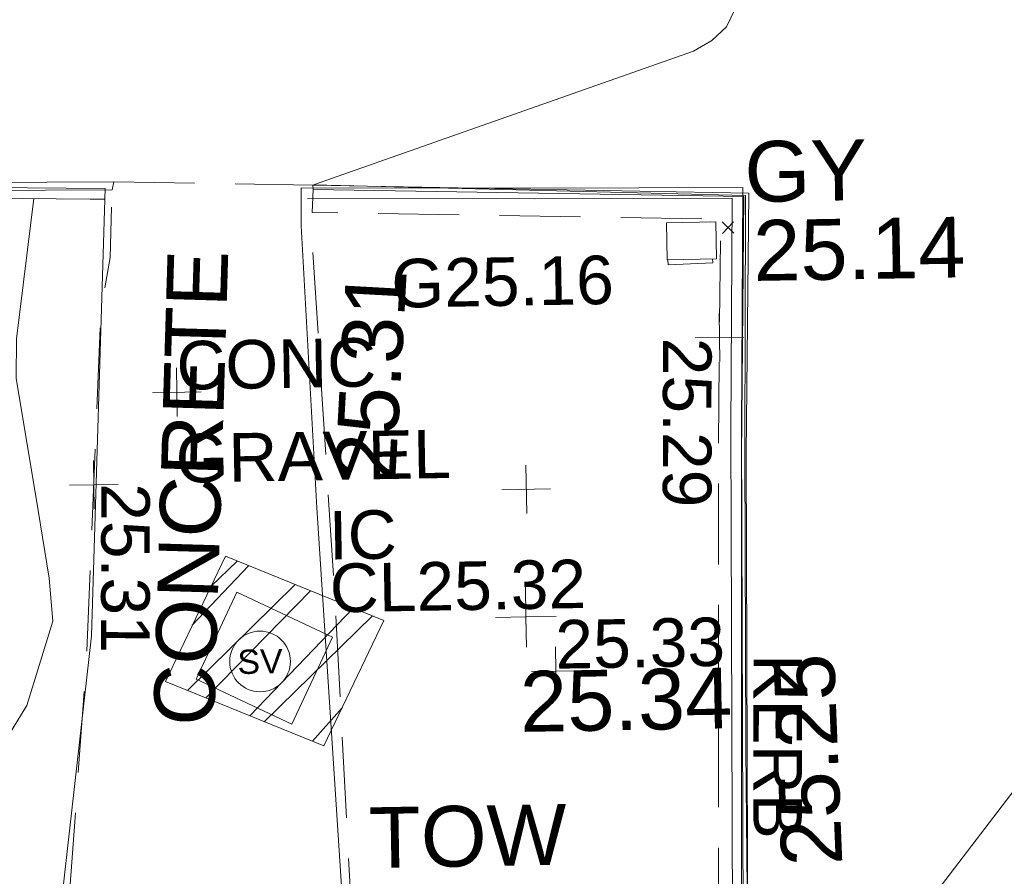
# Model space of a CAD drawing. Header units: millimetres. Extents: x -287732 to 520720, y -88450 to 287754.
# Tile 151 of 256: x -200618 to -194533, y 153282 to 158575. Entities that reach past the tile are written whole.
import ezdxf

# ---------------------------------------------------------------- set-up
doc = ezdxf.new("R2010")
doc.units = ezdxf.units.MM
for name, pattern in [('IMPORT-DASHED _2_', [750, 500, -250]), ('IMPORT-HIDDEN2 _3_', [4762.5, 3175, -1587.5]), ('IMPORT-UG_ELEC_STREET LIGHTING_QLB2 _2_', [2700, 1500, -300.0000000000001, 0, -250, 150, -300.0000000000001, 0, -200])]:
    doc.linetypes.add(name, pattern=pattern)
for name, color, linetype, lineweight, true_color in [('00_TOPO_FOOTPATH', 7, 'Continuous', 9, 0xa50000), ('00_TOPO_KERB_BOTTOM', 1, 'Continuous', 9, 0xff0000), ('00_TOPO_KERB_TOP', 7, 'Continuous', 9, 0xa500a5), ('00_TOPO_LEVEL_SPOT', 7, 'Continuous', 9, 0x666666), ('00_TOPO_SERV_STOP_VALVE', 7, 'Continuous', 9, 0x666666), ('00_TOPO_TOP_OF_WALL', 7, 'Continuous', 9, 0x666666), ('00_UAV_FORM_LINES', 7, 'Continuous', 9, 0x666666), ('00_UAV_SERV_GULLY', 7, 'Continuous', 9, 0x5252a5), ('12333-PUM-2D-U-0001-C01 - Rev2_REVIT IMPORT_dwg', 7, 'Continuous', 9, 0x767676), ('CONTOURS_MINOR', 7, 'Continuous', 9, 0x00a5a5), ('GULLY', 7, 'Continuous', 9, 0x7fbfff), ('GULLY_LVL', 7, 'Continuous', 9, 0x7fbfff), ('INSPECTION_COVER', 7, 'Continuous', 9, 0xa50000), ('INSPECTION_COVER_LVL', 7, 'Continuous', 9, 0xa50000), ('INSPECTION_COVER_TXT', 7, 'Continuous', 9, 0xa50000), ('KERB_BOTTOM', 7, 'Continuous', 9, 0x0000a5), ('KERB_BOTTOM_TXT', 7, 'Continuous', 9, 0x0000a5), ('KERB_TOP', 2, 'Continuous', 9, 0xffff00), ('PUM-CHAMBER EXTENTS', 6, 'IMPORT-HIDDEN2 _3_', 9, 0xff00ff), ('SPOT_HEIGHTS_LVL', 7, 'Continuous', 9, 0x00a500)]:
    doc.layers.add(name, color=color, linetype=linetype, lineweight=lineweight, true_color=true_color)
for name, color, linetype, lineweight in [('00_TOPO_SURVEY_TEXT', 7, 'Continuous', 9), ('CHANGE_OF_SURFACE', 7, 'IMPORT-DASHED _2_', 9), ('CHANGE_OF_SURFACE_LVL', 7, 'Continuous', 9), ('GEN-TEXT', 7, 'Continuous', 9), ('Text', 7, 'Continuous', 9), ('TEXT_TXT', 7, 'Continuous', 9)]:
    doc.layers.add(name, color=color, linetype=linetype, lineweight=lineweight)
doc.styles.add('Arial_3', font='arial.ttf', dxfattribs={"height": 299.9999999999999})
doc.styles.add('Swis721 Lt BT', font='swissl.ttf', dxfattribs={"height": 399.9999999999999})
doc.styles.add('Swis721 Lt BT_2', font='swissl.ttf', dxfattribs={"height": 375})

# ---------------------------------------------------------------- blocks, each defined once
blk = doc.blocks.new('12333-PUM-2D-U-0001-C01 - Rev2_REVIT IMPORT_dwg_MSL_Sluice_Valve_SYM-2077186-Site Location Plan Proposed')
at = {"layer": '00_TOPO_SERV_STOP_VALVE', "color": 254, "true_color": 0xcccccc}
blk.add_circle((0, 0), 500.0000000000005, dxfattribs=at)
at = {"layer": '00_TOPO_SERV_STOP_VALVE', "insert": (0, 198.9876086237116), "char_height": 399.9999999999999, "width": 785.1100955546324, "attachment_point": 2, "line_spacing_factor": 1.005061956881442, "style": 'Swis721 Lt BT'}
blk.add_mtext('SV', dxfattribs=at)
blk = doc.blocks.new('12333-PUM-2D-U-0001-C01 - Rev2_REVIT IMPORT_dwg_MM-2077200-Site Location Plan Proposed')
at = {"layer": '00_TOPO_LEVEL_SPOT', "color": 254, "true_color": 0xcccccc, "flags": 128}
for points in [[(500.0000000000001, 0), (0, 0), (0, 500.0000000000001)], [(0, -500.0000000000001), (0, 0), (-500.0000000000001, 0)]]:
    blk.add_lwpolyline(points, dxfattribs=at)
blk = doc.blocks.new('12333-PUM-2D-U-0001-C01 - Rev2_REVIT IMPORT_dwg_MGS62954_T2_Galway_ITM_3d_Rev1-2077680-Site Location Plan Proposed')
at = {"layer": '00_TOPO_FOOTPATH', "color": 254, "true_color": 0xcccccc, "flags": 128}
for points in [[(533704650.4005389, 725716422.4871479), (533704517.3276364, 725713661.0607977), (533704273.8743547, 725711803.2614447)], [(533706050.0000001, 725711770), (533705924.3829188, 725714428.0034183), (533705857.1707754, 725716170.5208727), (533705861.6885859, 725716405.4705889)]]:
    blk.add_lwpolyline(points, dxfattribs=at)
at = {"layer": '00_TOPO_KERB_BOTTOM', "color": 254, "true_color": 0xcccccc, "flags": 128}
for points in [[(533697363.9766796, 725716555.9117215), (533700436.9914961, 725716511.9587821), (533703927.6441078, 725716441.9206537), (533704650.4005389, 725716422.487148)], [(533705861.6885859, 725716405.470589), (533707304.0440199, 725716378.6718005), (533708590.7800167, 725716360.1848607), (533708555.5835136, 725714859.0295606), (533708514.4011252, 725711845.6693321), (533708476.6124231, 725710281.9124296)]]:
    blk.add_lwpolyline(points, dxfattribs=at)
at = {"layer": '00_TOPO_KERB_TOP', "color": 254, "true_color": 0xcccccc, "flags": 128}
for points in [[(533697364.1652839, 725716489.7172986), (533700435.8589501, 725716445.7879359), (533703926.083293, 725716375.7584006), (533704556.4949145, 725716358.8020202), (533704645.1966426, 725716356.4161819)], [(533705898.5171807, 725716338.667098), (533707302.9474725, 725716312.4342701), (533708522.9848072, 725716294.9056108), (533708489.3476765, 725714860.2586324), (533708448.1661507, 725711846.9615222), (533708410.3345385, 725710283.0435861)]]:
    blk.add_lwpolyline(points, dxfattribs=at)
at = {"layer": '00_UAV_FORM_LINES', "color": 254, "true_color": 0xcccccc, "flags": 128}
blk.add_lwpolyline([(533700655.4120001, 725710716.8910003), (533702070.4120001, 725710772.891), (533702796.412, 725710865.8910002), (533702943.4119999, 725710962.8910002), (533703107.4120001, 725711186.891), (533703229.4120002, 725711434.8910003), (533703383.4120001, 725711883.8910002), (533703457.4120002, 725712105.891), (533703562.4120001, 725712375.891), (533703780.4120001, 725712720.891), (533704110.412, 725713237.891), (533704279.412, 725713755.8910002), (533704262.412, 725714021.891), (533704200.4120001, 725714440.891), (533704080.4120001, 725715260.8910003), (533704086.4120001, 725715503.8910002), (533704207.2271336, 725716368.196386)], dxfattribs=at)
at = {"layer": '00_UAV_SERV_GULLY', "color": 254, "true_color": 0xcccccc}
for p, q in [((533708114.7000002, 725716150.8000002), (533708419.5000002, 725716150.8000002)), ((533708114.7000002, 725716150.8000002), (533708114.7000001, 725715922.2000002)), ((533708419.5000002, 725716150.8000002), (533708419.5000001, 725715922.2000002)), ((533708114.7000001, 725715922.2000002), (533708419.5000001, 725715922.2000002))]:
    blk.add_line(p, q, dxfattribs=at)
at = {"xscale": 0.375, "yscale": 0.375, "zscale": 0.375}
for name, p in [('12333-PUM-2D-U-0001-C01 - Rev2_REVIT IMPORT_dwg_MM-2077200-Site Location Plan Proposed', (533707203.763123, 725713730.3589883)), ('12333-PUM-2D-U-0001-C01 - Rev2_REVIT IMPORT_dwg_MSL_Sluice_Valve_SYM-2077186-Site Location Plan Proposed', (533705555.9936414, 725713483.9340137))]:
    blk.add_blockref(name, p, dxfattribs=at)
at = {"layer": '00_TOPO_FOOTPATH', "color": 251, "true_color": 0x666666, "insert": (533706035.9034192, 725714602.2506921), "char_height": 375, "width": 1495.902363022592, "attachment_point": 1, "rotation": 85.83778927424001, "line_spacing_factor": 1.005061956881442, "style": 'Swis721 Lt BT_2'}
blk.add_mtext('25.31', dxfattribs=at)
at = {"layer": '00_TOPO_KERB_BOTTOM', "color": 251, "true_color": 0x666666, "insert": (533708757.4780371, 725712157.0512122), "char_height": 375, "width": 1495.902363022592, "attachment_point": 1, "rotation": 91.29100843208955, "line_spacing_factor": 1.005061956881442, "style": 'Swis721 Lt BT_2'}
blk.add_mtext('25.25', dxfattribs=at)
at = {"layer": '00_TOPO_LEVEL_SPOT', "insert": (533707158.1746906, 725713395.5166496), "char_height": 375, "width": 1495.902363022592, "attachment_point": 1, "line_spacing_factor": 1.005061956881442, "style": 'Swis721 Lt BT_2'}
blk.add_mtext('25.34', dxfattribs=at)
at = {"layer": '00_TOPO_SURVEY_TEXT', "color": 251, "true_color": 0x666666, "insert": (533704889.8159426, 725713103.8310144), "char_height": 375, "width": 3286.236302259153, "attachment_point": 1, "rotation": 87.27202140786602, "line_spacing_factor": 1.005061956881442, "style": 'Swis721 Lt BT_2'}
blk.add_mtext('CONCRETE', dxfattribs=at)
at = {"layer": '00_TOPO_TOP_OF_WALL', "insert": (533706210.3122213, 725712570.6880009), "char_height": 375, "width": 1343.937678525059, "attachment_point": 1, "line_spacing_factor": 1.005061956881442, "style": 'Swis721 Lt BT_2'}
blk.add_mtext('TOW', dxfattribs=at)
at = {"layer": '00_UAV_SERV_GULLY', "color": 251, "true_color": 0x666666, "char_height": 375, "attachment_point": 1, "line_spacing_factor": 1.005061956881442, "style": 'Swis721 Lt BT_2'}
for s, insert, width in [('GY', (533708601.8113332, 725716644.4091208), 821.5590755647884), ('25.14', (533708647.8682402, 725716156.5378453), 1495.902363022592)]:
    blk.add_mtext(s, dxfattribs=dict(at, insert=insert, width=width))
blk = doc.blocks.new('12333-PUM-2D-U-0001-C01 - Rev2_REVIT IMPORT_dwg_SPOT-2077713-Site Location Plan Proposed')
at = {"layer": 'Text', "color": 253, "true_color": 0xaaaaaa}
for p, q in [((0, 500.0000000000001), (0, -500.0000000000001)), ((-500.0000000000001, 0), (500.0000000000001, 0))]:
    blk.add_line(p, q, dxfattribs=at)
blk = doc.blocks.new('12333-PUM-2D-U-0001-C01 - Rev2_REVIT IMPORT_dwg_SPOT-2077769-Site Location Plan Proposed')
at = {"layer": 'CHANGE_OF_SURFACE_LVL', "color": 253, "true_color": 0xaaaaaa}
for p, q in [((0, 500.0000000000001), (0, -500.0000000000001)), ((-500.0000000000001, 0), (500.0000000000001, 0))]:
    blk.add_line(p, q, dxfattribs=at)
blk = doc.blocks.new('12333-PUM-2D-U-0001-C01 - Rev2_REVIT IMPORT_dwg_SPOT-2077775-Site Location Plan Proposed')
at = {"layer": 'SPOT_HEIGHTS_LVL', "color": 9, "true_color": 0xaae1aa}
for p, q in [((0, 500.0000000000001), (0, -500.0000000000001)), ((-500.0000000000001, 0), (500.0000000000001, 0))]:
    blk.add_line(p, q, dxfattribs=at)
blk = doc.blocks.new('12333-PUM-2D-U-0001-C01 - Rev2_REVIT IMPORT_dwg-1620468-Site Location Plan Proposed')
at = {"layer": 'PUM-CHAMBER EXTENTS', "true_color": 0xffaaff}
h = blk.add_hatch(dxfattribs=at)
h.set_pattern_fill('FP_3', color=211, style=0, pattern_type=2)
h.set_pattern_definition([(45, (-533641079.65, -725615854.3560001), (-265.1650429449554, 265.1650429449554), []), (45, (-533640902.873, -725615854.3560001), (-265.1650429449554, 265.1650429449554), [])])
h.paths.add_polyline_path([(64861.35015287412, 97100.6438212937), (65245.35015283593, 97868.64382133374), (64273.35015288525, 98283.64382137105), (63889.35015292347, 97515.64382133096), (64805.21254265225, 97124.61203965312)])
at = {"layer": 'CHANGE_OF_SURFACE', "color": 253, "true_color": 0xaaaaaa}
blk.add_line((63624.25474089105, 100608.366080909), (64854.00095069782, 100566.9753700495), dxfattribs=at)
at = {"layer": 'CHANGE_OF_SURFACE', "color": 253, "true_color": 0xaaaaaa, "flags": 128}
for points in [[(67248.24985004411, 94430.09431271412), (67288.42141956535, 96377.9355763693), (67330.25402342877, 98851.95111623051), (67370.00547000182, 100312.0109869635), (64847.69594634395, 100398.3793514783), (64855.78587092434, 100540.6357127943)], [(63607.52997361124, 100451.4001532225), (63593.52681867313, 100141.2859128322), (63531.03880188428, 99807.28542001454), (63405.02141660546, 97669.50882703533), (63249.87507425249, 95943.19077790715)], [(65020.04138601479, 95903.7075144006), (64948.44558637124, 97953.62219156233), (64842.16376510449, 100250.4486399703), (64847.69594634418, 100398.3793514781)]]:
    blk.add_lwpolyline(points, dxfattribs=at)
at = {"layer": 'CONTOURS_MINOR', "color": 254, "true_color": 0xaae1e1, "flags": 128}
for points in [[(67481.58922023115, 101610.6832501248), (67426.7708107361, 101500.5027841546), (67335.84844390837, 101417.5695809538), (67220.85677133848, 101352.8012188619), (64857.79148351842, 100569.2329355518), (67527.16648334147, 100455.4829355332), (67509.23605787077, 99602.4559148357), (67506.65951985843, 99478.30992680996), (67504.12693782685, 99354.16305367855), (67501.66029017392, 99230.01485306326), (67499.23759861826, 99105.86576734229), (67494.45815035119, 98857.56626853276), (67477.54871670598, 97681.59396469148), (67474.58729310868, 97464.54034978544), (67471.83864994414, 97247.48419679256), (67469.40917870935, 97030.42423666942), (67467.19248814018, 96813.36173857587), (67463.07827986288, 96379.23293525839), (67457.79148326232, 95549.23293553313)], [(68355.70068401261, 95786.41295328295), (71377.79148353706, 99599.2329353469)]]:
    blk.add_lwpolyline(points, dxfattribs=at)
at = {"layer": 'GEN-TEXT', "color": 253, "true_color": 0xaaaaaa}
for p, q in [((67378.99481377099, 100224.288482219), (67449.7054918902, 100294.9991603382)), ((67449.7054918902, 100224.288482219), (67378.99481377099, 100294.9991603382))]:
    blk.add_line(p, q, dxfattribs=at)
at = {"layer": 'GULLY', "color": 254, "true_color": 0xd4e9ff}
for p, q in [((67035.05015296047, 100259.8869384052), (67034.30256457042, 100290.538062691)), ((67276.43866481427, 100296.4438213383), (67310.05755753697, 100297.2637943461))]:
    blk.add_line(p, q, dxfattribs=at)
at = {"layer": 'GULLY', "color": 254, "true_color": 0xd4e9ff, "flags": 128}
blk.add_lwpolyline([(67315.6531665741, 100067.8438213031), (67316.25890557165, 100043.0085221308), (67040.50391260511, 100036.282790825), (67039.73413138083, 100067.8438213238)], dxfattribs=at)
at = {"layer": 'INSPECTION_COVER', "color": 9, "true_color": 0xe1aaaa, "flags": 128}
blk.add_lwpolyline([(64079.01076832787, 97527.34514221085), (64666.72144003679, 97239.6762345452), (64927.50833288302, 97772.46666082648), (64339.7976611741, 98060.13556895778)], close=True, dxfattribs=at)
at = {"layer": 'KERB_BOTTOM', "color": 9, "true_color": 0xaaaae1, "flags": 128}
for points in [[(53921.35100334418, 59365.6617802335), (53878.42663738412, 59365.12170964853), (53893.58997554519, 60143.75911466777), (53926.57842102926, 62490.65137130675), (53952.58337375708, 63869.47918159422), (53999.38467156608, 66350.96540057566), (54049.65605819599, 69016.44175732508), (54143.35963339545, 73984.7682681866), (54176.34807887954, 76129.01721801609), (54251.750239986, 80200.73390472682), (54313.01449530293, 84432.68018309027), (54402.55456150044, 87646.69728977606), (54440.25564205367, 90497.84149776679), (54490.15162489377, 93288.61347166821), (54498.60794318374, 94399.92824976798), (54475.13890708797, 97932.63196188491), (54569.85310593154, 100571.0989249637), (54654.68053647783, 100646.501086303), (54796.0595880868, 100721.9032475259), (55366.28842970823, 100712.4779771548), (63624.25474089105, 100608.366080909)], [(67439.39934178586, 94426.83198759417), (67467.15708705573, 96380.97728334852), (67502.50185001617, 98862.1796391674), (67547.27188311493, 100469.1881927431), (64854.00095069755, 100566.9753700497)]]:
    blk.add_lwpolyline(points, dxfattribs=at)
at = {"layer": 'KERB_TOP', "color": 51, "true_color": 0xffffaa, "flags": 128}
for points in [[(54296.56729614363, 80199.99453506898), (54357.82852303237, 84431.73160543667), (54387.16547098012, 85484.77361688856), (54447.36937130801, 87645.776789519), (54485.07340799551, 90497.14453902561), (54526.86856978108, 92973.21033198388), (54559.30058204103, 94894.5761503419), (54554.33545936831, 95361.74188600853), (54544.86618132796, 96252.70112976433), (54532.74256479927, 97393.40567030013), (54541.49734345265, 97714.24944966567), (54543.52683993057, 97788.62611902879), (54618.82234062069, 100548.0440860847), (54683.32008924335, 100605.3754187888), (54808.11443959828, 100671.932406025), (55365.56352535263, 100662.7183712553), (63613.30331652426, 100558.7354055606), (63624.25474089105, 100608.366080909)], [(67391.07436093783, 94427.65674416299), (67431.24092719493, 96375.25540438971), (67473.06556336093, 98848.79972832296), (67516.65743766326, 100449.917488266), (64855.78587092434, 100540.6357127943), (64854.00095069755, 100566.9753700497)]]:
    blk.add_lwpolyline(points, dxfattribs=at)
at = {"layer": 'PUM-CHAMBER EXTENTS', "color": 211, "linetype": 'Continuous', "true_color": 0xffaaff, "flags": 128}
blk.add_lwpolyline([(64273.35015288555, 98283.6438213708), (63889.35015292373, 97515.64382133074), (64861.35015287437, 97100.6438212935), (65245.35015283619, 97868.64382133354)], close=True, dxfattribs=at)
blk.add_blockref('12333-PUM-2D-U-0001-C01 - Rev2_REVIT IMPORT_dwg_MGS62954_T2_Galway_ITM_3d_Rev1-2077680-Site Location Plan Proposed', (-533641079.6498471, -725615854.3561786))
at = {"xscale": 0.3, "yscale": 0.3, "zscale": 0.3}
for name, p in [('12333-PUM-2D-U-0001-C01 - Rev2_REVIT IMPORT_dwg_SPOT-2077769-Site Location Plan Proposed', (67350.12974659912, 99581.98105136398)), ('12333-PUM-2D-U-0001-C01 - Rev2_REVIT IMPORT_dwg_SPOT-2077713-Site Location Plan Proposed', (63991.65161524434, 99301.86826502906)), ('12333-PUM-2D-U-0001-C01 - Rev2_REVIT IMPORT_dwg_SPOT-2077769-Site Location Plan Proposed', (63468.03010930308, 98738.39712364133)), ('12333-PUM-2D-U-0001-C01 - Rev2_REVIT IMPORT_dwg_SPOT-2077713-Site Location Plan Proposed', (66139.857780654, 98664.69077428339)), ('12333-PUM-2D-U-0001-C01 - Rev2_REVIT IMPORT_dwg_SPOT-2077775-Site Location Plan Proposed', (66302.89148341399, 97537.73293551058))]:
    blk.add_blockref(name, p, dxfattribs=at)
at = {"layer": 'CHANGE_OF_SURFACE_LVL', "char_height": 299.9999999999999, "width": 1256.112065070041, "attachment_point": 1, "rotation": 268.94676416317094, "line_spacing_factor": 0.9417779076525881, "style": 'Arial_3'}
for s, insert in [('25.29', (67301.07138394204, 99581.4138912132)), ('25.31', (63814.49261209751, 98743.14981377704))]:
    blk.add_mtext(s, dxfattribs=dict(at, insert=insert))
at = {"layer": 'GULLY_LVL', "insert": (65328.61702574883, 100100.5122798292), "char_height": 299.9999999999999, "width": 1645.433348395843, "attachment_point": 1, "line_spacing_factor": 0.9417779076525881, "style": 'Arial_3'}
blk.add_mtext('G25.16', dxfattribs=at)
at = {"layer": 'INSPECTION_COVER_LVL', "insert": (64914.94392033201, 98225.1583631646), "char_height": 299.9999999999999, "width": 1895.18662449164, "attachment_point": 1, "line_spacing_factor": 0.9417779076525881, "style": 'Arial_3'}
blk.add_mtext('CL25.32', dxfattribs=at)
at = {"layer": 'INSPECTION_COVER_TXT', "insert": (64914.94392033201, 98551.30425484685), "char_height": 299.9999999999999, "width": 499.5065521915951, "attachment_point": 1, "line_spacing_factor": 0.9417779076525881, "style": 'Arial_3'}
blk.add_mtext('IC', dxfattribs=at)
at = {"layer": 'KERB_BOTTOM_TXT', "insert": (67826.24938939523, 97615.7881172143), "char_height": 299.9999999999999, "width": 1362.624491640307, "attachment_point": 1, "rotation": 268.94676416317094, "line_spacing_factor": 0.9417779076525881, "style": 'Arial_3'}
blk.add_mtext('KERB', dxfattribs=at)
at = {"layer": 'SPOT_HEIGHTS_LVL', "insert": (66302.89148341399, 97852.7440304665), "char_height": 299.9999999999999, "width": 1256.112065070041, "attachment_point": 1, "line_spacing_factor": 0.9417779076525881, "style": 'Arial_3'}
blk.add_mtext('25.33', dxfattribs=at)
at = {"layer": 'TEXT_TXT', "char_height": 299.9999999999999, "attachment_point": 1, "line_spacing_factor": 0.9417779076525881, "style": 'Arial_3'}
for s, insert, width in [('CONC', (63991.65161524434, 99616.87935998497), 1469.136918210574), ('GRAVEL', (63977.0946308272, 99042.95851213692), 2031.081789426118)]:
    blk.add_mtext(s, dxfattribs=dict(at, insert=insert, width=width))

msp = doc.modelspace()

# ---------------------------------------------------------------- block references
at = {"layer": '12333-PUM-2D-U-0001-C01 - Rev2_REVIT IMPORT_dwg', "color": 254, "linetype": 'IMPORT-UG_ELEC_STREET LIGHTING_QLB2 _2_', "true_color": 0xffd4d4, "rotation": 0.9999999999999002}
msp.add_blockref('12333-PUM-2D-U-0001-C01 - Rev2_REVIT IMPORT_dwg-1620468-Site Location Plan Proposed', (-261895.0770586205, 55869.5817132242), dxfattribs=at)

doc.saveas('drawing.dxf')
